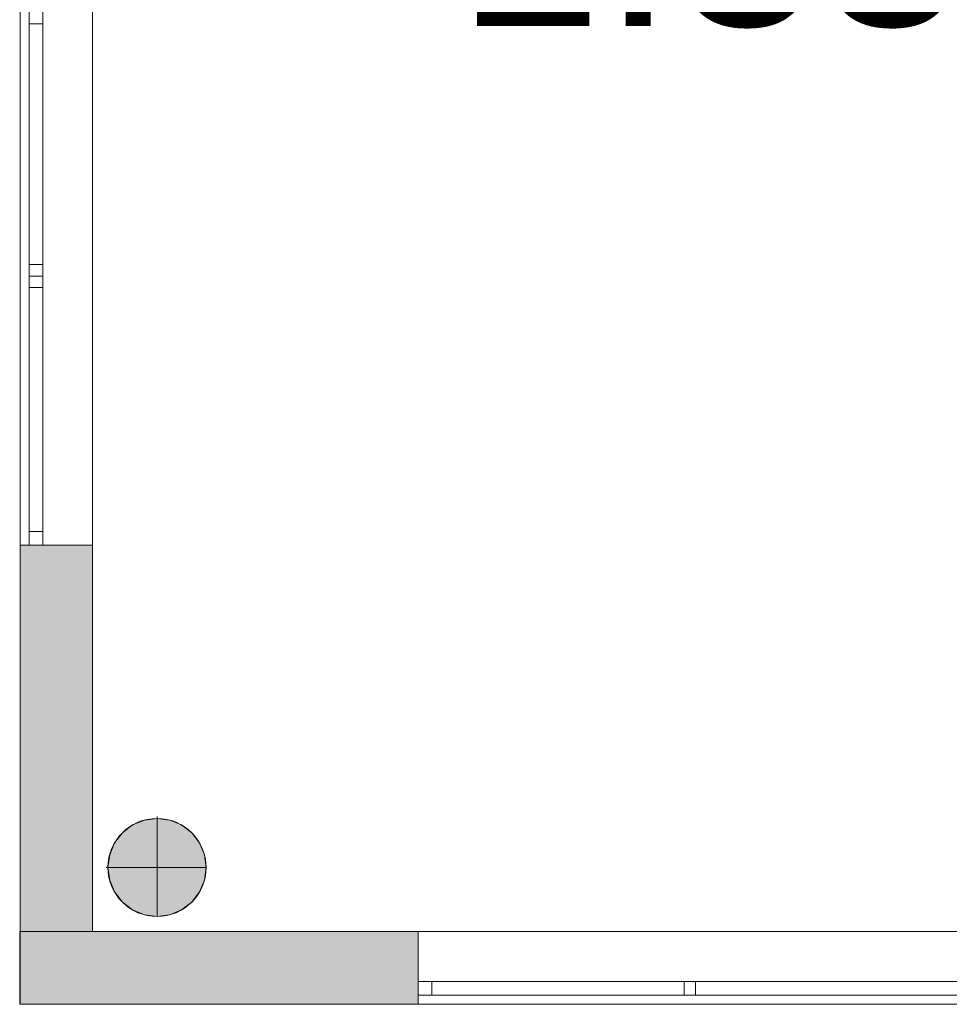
# Model space of a CAD drawing. Header units: inches. Extents: x 15 to 546804, y -66 to 267312.
# Tile 26 of 256: x 399779 to 403863, y 25037 to 29360. Entities that reach past the tile are written whole.
import ezdxf

# ---------------------------------------------------------------- set-up
doc = ezdxf.new("R2010")
doc.units = ezdxf.units.IN
doc.header["$MEASUREMENT"] = 0
doc.layers.add('Binnenwanden', color=2, linetype='Continuous')
doc.layers.add('Zone-1', color=4, linetype='Continuous')
doc.styles.add('style1', font='arial.ttf', dxfattribs={"height": 250})

msp = doc.modelspace()

# ---------------------------------------------------------------- hatches: boundary and pattern name
at = {"lineweight": 20}
h = msp.add_hatch(color=7, dxfattribs=at)
h.dxf.hatch_style = 1
h.paths.add_polyline_path([(400598, 25637.8, 1), (400167.1, 25637.8, 1)])
at = {"layer": 'Zone-1', "lineweight": 20}
h = msp.add_hatch(color=7, dxfattribs=at)
h.dxf.hatch_style = 1
h.paths.add_polyline_path([(400098.6, 27052.8), (399780.6, 27052.8), (399780.6, 25357), (400098.6, 25357)])
h = msp.add_hatch(color=7, dxfattribs=at)
h.dxf.hatch_style = 1
h.paths.add_polyline_path([(406729.3, 25357), (405130.1, 25357), (405130.1, 25037), (406729.3, 25037)])
h.paths.add_polyline_path([(401530.1, 25357), (400098.6, 25357), (400098.6, 25037), (401530.1, 25037), (401530.1, 25137)])
h.paths.add_polyline_path([(400098.6, 25357), (400097.2, 25357), (399780.6, 25357), (399780.6, 25037.8), (400098.6, 25037.8)])

# ---------------------------------------------------------------- linework, layer by layer
at = {"color": 7, "lineweight": 20}
for p, q in [((399780.6, 44674.5, 7500), (399780.6, 25037.8, 7500)), ((399780.6, 44674.5, 3000), (399780.6, 25037.8, 3000)), ((399780.6, 44674.5, 7500), (399780.6, 25037.8, 7500)), ((400098.6, 41436.6, 3800), (400098.6, 25357.8, 3800)), ((399780.6, 31752.8, 4476.5), (399780.6, 27052.8, 4476.5)), ((399780.6, 27052.8, 6046.5), (399780.6, 31752.8, 6046.5)), ((399780.6, 27052.8, 6046.5), (399780.6, 31752.8, 6046.5)), ((399780.6, 31752.8, 4476.5), (399780.6, 27052.8, 4476.5)), ((399880.6, 31752.8, 4476.5), (399880.6, 27052.8, 4476.5)), ((399880.6, 27052.8, 6046.5), (399880.6, 31752.8, 6046.5)), ((400098.6, 31752.8, 4476.5), (400098.6, 27052.8, 4476.5)), ((400098.6, 27052.8, 6046.5), (400098.6, 31752.8, 6046.5)), ((399820.6, 29402.8, 4476.5), (399820.6, 27052.8, 4476.5)), ((399820.6, 27052.8, 6076.5), (399820.6, 29402.8, 6076.5)), ((399880.6, 29402.8, 4476.5), (399880.6, 27052.8, 4476.5)), ((399880.6, 27052.8, 6076.5), (399880.6, 29402.8, 6076.5)), ((399820.6, 27112.8, 4536.5), (399820.6, 29342.8, 4536.5)), ((399820.6, 29342.8, 4536.5), (399880.6, 29342.8, 4536.5)), ((399820.6, 29342.8, 4536.5), (399820.6, 29342.8, 6016.5)), ((399820.6, 29342.8, 6016.5), (399880.6, 29342.8, 6016.5)), ((399820.6, 29342.8, 6016.5), (399820.6, 27112.8, 6016.5)), ((399880.6, 27112.8, 4536.5), (399880.6, 29342.8, 4536.5)), ((399880.6, 29342.8, 4536.5), (399880.6, 29342.8, 6016.5)), ((399880.6, 29342.8, 6016.5), (399880.6, 27112.8, 6016.5)), ((399820.6, 28284.8, 12032.9), (399880.6, 28284.8, 12032.9)), ((399820.6, 28284.8, 10552.9), (399880.6, 28284.8, 10552.9)), ((399820.6, 28270.8, 6016.5), (399820.6, 28220.8, 6016.5)), ((399820.6, 28270.8, 4536.5), (399820.6, 28270.8, 6016.5)), ((399820.6, 28220.8, 4536.5), (399820.6, 28270.8, 4536.5)), ((399820.6, 28234.8, 6016.5), (399820.6, 28184.8, 6016.5)), ((399820.6, 28234.8, 6016.5), (399880.6, 28234.8, 6016.5)), ((399820.6, 28234.8, 4536.5), (399820.6, 28234.8, 6016.5)), ((399820.6, 28234.8, 4536.5), (399880.6, 28234.8, 4536.5)), ((399820.6, 28184.8, 4536.5), (399820.6, 28234.8, 4536.5)), ((399880.6, 28270.8, 6016.5), (399880.6, 28220.8, 6016.5)), ((399880.6, 28270.8, 4536.5), (399880.6, 28270.8, 6016.5)), ((399880.6, 28220.8, 4536.5), (399880.6, 28270.8, 4536.5)), ((399880.6, 28234.8, 6016.5), (399880.6, 28184.8, 6016.5)), ((399880.6, 28234.8, 4536.5), (399880.6, 28234.8, 6016.5)), ((399880.6, 28184.8, 4536.5), (399880.6, 28234.8, 4536.5)), ((399820.6, 28220.8, 6016.5), (399820.6, 28220.8, 4536.5)), ((399880.6, 28220.8, 6016.5), (399880.6, 28220.8, 4536.5)), ((399820.6, 28184.8, 6016.5), (399880.6, 28184.8, 6016.5)), ((399820.6, 28184.8, 6016.5), (399820.6, 28184.8, 4536.5)), ((399820.6, 28184.8, 4536.5), (399880.6, 28184.8, 4536.5)), ((399880.6, 28184.8, 6016.5), (399880.6, 28184.8, 4536.5)), ((399820.6, 27112.8, 6016.5), (399820.6, 27112.8, 4536.5)), ((399820.6, 27112.8, 4536.5), (399880.6, 27112.8, 4536.5)), ((399820.6, 27112.8, 6016.5), (399880.6, 27112.8, 6016.5)), ((399880.6, 27112.8, 6016.5), (399880.6, 27112.8, 4536.5)), ((399820.6, 27077.8, 4536.5), (399820.6, 27077.8, 6016.5)), ((399880.6, 27077.8, 4536.5), (399880.6, 27077.8, 6016.5)), ((399780.6, 27052.8, 4476.5), (399780.6, 27052.8, 6046.5)), ((399780.6, 27052.8, 4476.5), (399880.6, 27052.8, 4476.5)), ((399780.6, 27052.8, 6046.5), (399880.6, 27052.8, 6046.5)), ((399780.6, 27052.8, 4476.5), (399780.6, 27052.8, 6046.5)), ((399780.6, 27052.8, 4476.5), (400098.6, 27052.8, 4476.5)), ((399780.6, 27052.8, 6046.5), (400098.6, 27052.8, 6046.5)), ((399820.6, 27052.8, 4476.5), (399880.6, 27052.8, 4476.5)), ((399820.6, 27052.8, 6076.5), (399880.6, 27052.8, 6076.5)), ((399820.6, 27052.8, 4476.5), (399820.6, 27052.8, 6076.5)), ((399880.6, 27052.8, 4476.5), (399880.6, 27052.8, 6046.5)), ((399880.6, 27052.8, 4476.5), (399880.6, 27052.8, 6076.5)), ((400098.6, 27052.8, 4476.5), (400098.6, 27052.8, 6046.5)), ((400382.5, 25860.9, 0), (400382.5, 25853.3, 0)), ((400274.8, 25824.4, 0), (400274.8, 25824.4, 7000)), ((400326.8, 25845.9, 0), (400326.8, 25845.9, 7000)), ((400382.5, 25853.3, 0), (400382.5, 25853.3, 7000)), ((400382.5, 25853.3, 0), (400382.5, 25422.4, 0)), ((400438.3, 25845.9, 0), (400438.3, 25845.9, 7000)), ((400490.3, 25824.4, 0), (400490.3, 25824.4, 7000)), ((400230.2, 25790.2, 0), (400230.2, 25790.2, 7000)), ((400534.9, 25790.2, 0), (400534.9, 25790.2, 7000)), ((400196, 25745.5, 0), (400196, 25745.5, 7000)), ((400569.1, 25745.5, 0), (400569.1, 25745.5, 7000)), ((400174.5, 25693.6, 0), (400174.5, 25693.6, 7000)), ((400590.6, 25693.6, 0), (400590.6, 25693.6, 7000)), ((400159.5, 25637.8, 0), (400167.1, 25637.8, 0)), ((400167.1, 25637.8, 0), (400167.1, 25637.8, 7000)), ((400167.1, 25637.8, 0), (400598, 25637.8, 0)), ((400598, 25637.8, 0), (400598, 25637.8, 7000)), ((400174.5, 25582.1, 0), (400174.5, 25582.1, 7000)), ((400590.6, 25582.1, 0), (400590.6, 25582.1, 7000)), ((400196, 25530.1, 0), (400196, 25530.1, 7000)), ((400569.1, 25530.1, 0), (400569.1, 25530.1, 7000)), ((400230.2, 25485.5, 0), (400230.2, 25485.5, 7000)), ((400534.9, 25485.5, 0), (400534.9, 25485.5, 7000)), ((400274.8, 25451.3, 0), (400274.8, 25451.3, 7000)), ((400326.8, 25429.7, 0), (400326.8, 25429.7, 7000)), ((400382.5, 25422.4, 0), (400382.5, 25422.4, 7000)), ((400438.3, 25429.7, 0), (400438.3, 25429.7, 7000)), ((400490.3, 25451.3, 0), (400490.3, 25451.3, 7000)), ((399779.2, 25357, 0), (415379.2, 25357, 0)), ((399779.2, 25357, 4500), (415379.2, 25357, 4500)), ((399779.2, 25357, 0), (399779.2, 25357, 4500)), ((399779.2, 25037, 0), (399779.2, 25357, 0)), ((399779.2, 25037, 4500), (399779.2, 25357, 4500)), ((400097.2, 25357, 0), (400097.2, 25357, 800)), ((400097.2, 25357, 800), (415057.2, 25357, 800)), ((400097.2, 25357, 0), (415057.2, 25357, 0)), ((400098.6, 25357.8, 3000), (400098.6, 25357.8, 3800)), ((401530.1, 25357, 3041.3), (405130.1, 25357, 3041.3)), ((405130.1, 25357, 1441.3), (401530.1, 25357, 1441.3)), ((401530.1, 25357, 1441.3), (401530.1, 25357, 3041.3)), ((401530.1, 25037, 3041.3), (401530.1, 25357, 3041.3)), ((401530.1, 25037, 1441.3), (401530.1, 25357, 1441.3)), ((401530.1, 25037, 1441.3), (401530.1, 25137, 1441.3)), ((401530.1, 25137, 3041.3), (405130.1, 25137, 3041.3)), ((405130.1, 25137, 1441.3), (401530.1, 25137, 1441.3)), ((401530.1, 25037, 3041.3), (401530.1, 25137, 3041.3)), ((401530.1, 25137, 1441.3), (401530.1, 25137, 3041.3)), ((401530.1, 25137, 1441.3), (405130.1, 25137, 1441.3)), ((401530.1, 25077, 1441.3), (401530.1, 25137, 1441.3)), ((401530.1, 25077, 3041.3), (401530.1, 25137, 3041.3)), ((405130.1, 25137, 3041.3), (401530.1, 25137, 3041.3)), ((401530.1, 25137, 3041.3), (401530.1, 25137, 1441.3)), ((401590.1, 25077, 1501.3), (401590.1, 25137, 1501.3)), ((405070.1, 25137, 1501.3), (401590.1, 25137, 1501.3)), ((401590.1, 25077, 2981.3), (401590.1, 25137, 2981.3)), ((401590.1, 25137, 1501.3), (401590.1, 25137, 2981.3)), ((401590.1, 25137, 2981.3), (405070.1, 25137, 2981.3)), ((402698.1, 25077, 2981.3), (402698.1, 25137, 2981.3)), ((402698.1, 25137, 2981.3), (402748.1, 25137, 2981.3)), ((402698.1, 25077, 1501.3), (402698.1, 25137, 1501.3)), ((402698.1, 25137, 1501.3), (402698.1, 25137, 2981.3)), ((402748.1, 25137, 1501.3), (402698.1, 25137, 1501.3)), ((402748.1, 25077, 2981.3), (402748.1, 25137, 2981.3)), ((402748.1, 25077, 1501.3), (402748.1, 25137, 1501.3)), ((402748.1, 25137, 2981.3), (402748.1, 25137, 1501.3)), ((401530.1, 25077, 1441.3), (405130.1, 25077, 1441.3)), ((405130.1, 25077, 3041.3), (401530.1, 25077, 3041.3)), ((401530.1, 25077, 3041.3), (401530.1, 25077, 1441.3)), ((405070.1, 25077, 1501.3), (401590.1, 25077, 1501.3)), ((401590.1, 25077, 1501.3), (401590.1, 25077, 2981.3)), ((401590.1, 25077, 2981.3), (405070.1, 25077, 2981.3)), ((402698.1, 25077, 2981.3), (402748.1, 25077, 2981.3)), ((402698.1, 25077, 1501.3), (402698.1, 25077, 2981.3)), ((402748.1, 25077, 1501.3), (402698.1, 25077, 1501.3)), ((402748.1, 25077, 2981.3), (402748.1, 25077, 1501.3)), ((399779.2, 25037, 4500), (415379.2, 25037, 4500)), ((415379.2, 25037, -3000), (399779.2, 25037, -3000)), ((399779.2, 25037, 0), (415379.2, 25037, 0)), ((399779.2, 25037, 0), (399779.2, 25037, 4500)), ((399779.2, 25037, 4500), (415379.2, 25037, 4500)), ((399780.6, 25037.8), (399780.6, 25037.8, 300)), ((399780.6, 25037.8, 3000), (399780.6, 25037.8, 7500)), ((399780.6, 25037.8, 3000), (400098.6, 25037.8, 3000)), ((399780.6, 25037.8, 7500), (400098.6, 25037.8, 7500)), ((400098.6, 25037.8, 3000), (400098.6, 25037.8, 7500)), ((401530.1, 25037, 3041.3), (405130.1, 25037, 3041.3)), ((401530.1, 25037, 1441.3), (401530.1, 25037, 3041.3)), ((405130.1, 25037, 1441.3), (401530.1, 25037, 1441.3)), ((401530.1, 25037, 3041.3), (405130.1, 25037, 3041.3)), ((401530.1, 25037, 1441.3), (401530.1, 25037, 3041.3)), ((405130.1, 25037, 1441.3), (401530.1, 25037, 1441.3))]:
    msp.add_line(p, q, dxfattribs=at)
for centre in [(400382.5, 25637.8, 7000), (400382.5, 25637.8, 0)]:
    msp.add_circle(centre, 215.4, dxfattribs=at)
for points, invisible_edges in [([(399780.6, 25037.8, 7500), (399780.6, 44674.5, 7500), (399780.6, 43837.8, 6032.1)], 14), ([(399780.6, 25037.8, 3000), (399780.6, 43837.8, 3732.1), (399780.6, 44674.5, 3000)], 3), ([(399780.6, 25037.8, 3000), (399780.6, 44674.5, 3000), (400098.6, 25037.8, 3000)], 2), ([(399780.6, 44674.5, 7500), (399780.6, 25037.8, 7500), (400098.6, 44674.5, 7500)], 2), ([(399780.6, 41697.8, 6032.1), (399780.6, 25037.8, 7500), (399780.6, 43837.8, 6032.1)], 3), ([(399780.6, 41697.8, 3732.1), (399780.6, 43837.8, 3732.1), (399780.6, 25037.8, 3000)], 14), ([(400098.6, 41436.6, 3800), (400098.6, 41436.6, 3732.1), (400098.6, 25357.8, 3800)], 2), ([(400098.6, 25357.8, 3800), (400098.6, 41436.6, 3732.1), (400098.6, 25357.8, 3000)], 3), ([(399780.6, 34297.8, 6046.5), (399780.6, 25037.8, 7500), (399780.6, 38997.8, 6046.5)], 3), ([(399780.6, 34297.8, 4476.5), (399780.6, 38997.8, 4476.5), (399780.6, 25037.8, 3000)], 14), ([(400098.6, 34297.8, 4476.5), (400098.6, 25037.8, 3000), (400098.6, 38997.8, 4476.5)], 3), ([(400098.6, 34297.8, 6046.5), (400098.6, 38997.8, 6046.5), (400098.6, 25037.8, 7500)], 14), ([(399780.6, 27052.8, 6046.5), (399780.6, 25037.8, 7500), (399780.6, 31752.8, 6046.5)], 3), ([(399780.6, 27052.8, 4476.5), (399780.6, 31752.8, 4476.5), (399780.6, 25037.8, 3000)], 14), ([(399780.6, 31752.8, 4476.5), (399780.6, 27052.8, 4476.5), (400098.6, 31752.8, 4476.5)], 2), ([(400098.6, 27052.8, 4476.5), (400098.6, 31752.8, 4476.5), (399780.6, 27052.8, 4476.5)], 2), ([(399780.6, 27052.8, 6046.5), (399780.6, 31752.8, 6046.5), (400098.6, 27052.8, 6046.5)], 2), ([(400098.6, 31752.8, 6046.5), (400098.6, 27052.8, 6046.5), (399780.6, 31752.8, 6046.5)], 2), ([(399780.6, 27052.8, 6046.5), (399780.6, 31752.8, 6046.5), (399880.6, 27052.8, 6046.5)], 2), ([(399880.6, 31752.8, 6046.5), (399880.6, 27052.8, 6046.5), (399780.6, 31752.8, 6046.5)], 2), ([(399780.6, 31752.8, 4476.5), (399780.6, 27052.8, 4476.5), (399880.6, 31752.8, 4476.5)], 2), ([(399880.6, 27052.8, 4476.5), (399880.6, 31752.8, 4476.5), (399780.6, 27052.8, 4476.5)], 2), ([(399880.6, 31752.8, 6046.5), (399880.6, 31752.8, 4476.5), (399880.6, 27052.8, 6046.5)], 2), ([(399880.6, 27052.8, 4476.5), (399880.6, 27052.8, 6046.5), (399880.6, 31752.8, 4476.5)], 2), ([(400098.6, 27052.8, 4476.5), (400098.6, 25037.8, 3000), (400098.6, 31752.8, 4476.5)], 3), ([(400098.6, 27052.8, 6046.5), (400098.6, 31752.8, 6046.5), (400098.6, 25037.8, 7500)], 14), ([(399820.6, 27052.8, 6076.5), (399820.6, 29402.8, 6076.5), (399820.6, 29342.8, 6016.5)], 14), ([(399820.6, 27052.8, 4476.5), (399820.6, 29342.8, 4536.5), (399820.6, 29402.8, 4476.5)], 3), ([(399820.6, 29342.8, 6016.5), (399820.6, 29402.8, 4476.5), (399820.6, 29342.8, 4536.5)], 3), ([(399820.6, 27052.8, 4476.5), (399820.6, 29402.8, 4476.5), (399880.6, 27052.8, 4476.5)], 2), ([(399880.6, 29402.8, 4476.5), (399880.6, 27052.8, 4476.5), (399820.6, 29402.8, 4476.5)], 2), ([(399820.6, 29402.8, 6076.5), (399820.6, 27052.8, 6076.5), (399880.6, 29402.8, 6076.5)], 2), ([(399880.6, 27052.8, 6076.5), (399880.6, 29402.8, 6076.5), (399820.6, 27052.8, 6076.5)], 2), ([(399880.6, 27052.8, 4476.5), (399880.6, 29402.8, 4476.5), (399880.6, 29342.8, 4536.5)], 14), ([(399880.6, 27052.8, 6076.5), (399880.6, 29342.8, 6016.5), (399880.6, 29402.8, 6076.5)], 3), ([(399880.6, 29342.8, 4536.5), (399880.6, 29402.8, 6076.5), (399880.6, 29342.8, 6016.5)], 3), ([(399820.6, 27112.8, 6016.5), (399820.6, 27052.8, 6076.5), (399820.6, 29342.8, 6016.5)], 3), ([(399820.6, 27112.8, 4536.5), (399820.6, 29342.8, 4536.5), (399820.6, 27052.8, 4476.5)], 14), ([(399820.6, 27112.8, 6016.5), (399820.6, 29342.8, 6016.5), (399880.6, 27112.8, 6016.5)], 2), ([(399880.6, 29342.8, 6016.5), (399880.6, 27112.8, 6016.5), (399820.6, 29342.8, 6016.5)], 2), ([(399820.6, 29342.8, 4536.5), (399820.6, 27112.8, 4536.5), (399880.6, 29342.8, 4536.5)], 2), ([(399880.6, 27112.8, 4536.5), (399880.6, 29342.8, 4536.5), (399820.6, 27112.8, 4536.5)], 2), ([(399820.6, 29342.8, 4536.5), (399880.6, 29342.8, 4536.5), (399820.6, 29342.8, 6016.5)], 2), ([(399880.6, 29342.8, 6016.5), (399820.6, 29342.8, 6016.5), (399880.6, 29342.8, 4536.5)], 2), ([(399880.6, 27112.8, 4536.5), (399880.6, 27052.8, 4476.5), (399880.6, 29342.8, 4536.5)], 3), ([(399880.6, 27112.8, 6016.5), (399880.6, 29342.8, 6016.5), (399880.6, 27052.8, 6076.5)], 14), ([(399880.6, 28284.8, 10552.9), (399880.6, 28234.8, 10552.9), (399820.6, 28284.8, 10552.9)], 2), ([(399880.6, 28284.8, 10552.9), (399820.6, 28284.8, 10552.9), (399880.6, 28284.8, 12032.9)], 2), ([(399820.6, 28284.8, 12032.9), (399880.6, 28284.8, 12032.9), (399820.6, 28284.8, 10552.9)], 2), ([(399820.6, 28284.8, 12032.9), (399820.6, 28234.8, 12032.9), (399880.6, 28284.8, 12032.9)], 2), ([(399880.6, 28234.8, 12032.9), (399880.6, 28284.8, 12032.9), (399820.6, 28234.8, 12032.9)], 2), ([(399820.6, 28270.8, 6016.5), (399820.6, 28270.8, 4536.5), (399820.6, 28220.8, 6016.5)], 2), ([(399820.6, 28220.8, 4536.5), (399820.6, 28220.8, 6016.5), (399820.6, 28270.8, 4536.5)], 2), ([(399820.6, 28184.8, 4536.5), (399820.6, 28234.8, 4536.5), (399880.6, 28184.8, 4536.5)], 2), ([(399880.6, 28234.8, 4536.5), (399880.6, 28184.8, 4536.5), (399820.6, 28234.8, 4536.5)], 2), ([(399820.6, 28234.8, 6016.5), (399820.6, 28234.8, 4536.5), (399820.6, 28184.8, 6016.5)], 2), ([(399820.6, 28184.8, 4536.5), (399820.6, 28184.8, 6016.5), (399820.6, 28234.8, 4536.5)], 2), ([(399880.6, 28234.8, 4536.5), (399820.6, 28234.8, 4536.5), (399880.6, 28234.8, 6016.5)], 2), ([(399820.6, 28234.8, 6016.5), (399880.6, 28234.8, 6016.5), (399820.6, 28234.8, 4536.5)], 2), ([(399820.6, 28234.8, 6016.5), (399820.6, 28184.8, 6016.5), (399880.6, 28234.8, 6016.5)], 2), ([(399880.6, 28184.8, 6016.5), (399880.6, 28234.8, 6016.5), (399820.6, 28184.8, 6016.5)], 2), ([(399880.6, 28270.8, 4536.5), (399880.6, 28270.8, 6016.5), (399880.6, 28220.8, 4536.5)], 2), ([(399880.6, 28220.8, 6016.5), (399880.6, 28220.8, 4536.5), (399880.6, 28270.8, 6016.5)], 2), ([(399880.6, 28234.8, 4536.5), (399880.6, 28234.8, 6016.5), (399880.6, 28184.8, 4536.5)], 2), ([(399880.6, 28184.8, 6016.5), (399880.6, 28184.8, 4536.5), (399880.6, 28234.8, 6016.5)], 2), ([(399820.6, 28184.8, 4536.5), (399880.6, 28184.8, 4536.5), (399820.6, 28184.8, 6016.5)], 2), ([(399880.6, 28184.8, 6016.5), (399820.6, 28184.8, 6016.5), (399880.6, 28184.8, 4536.5)], 2), ([(399820.6, 27112.8, 4536.5), (399820.6, 27052.8, 6076.5), (399820.6, 27112.8, 6016.5)], 3), ([(399820.6, 27052.8, 6076.5), (399820.6, 27112.8, 4536.5), (399820.6, 27052.8, 4476.5)], 3), ([(399880.6, 27112.8, 4536.5), (399820.6, 27112.8, 4536.5), (399880.6, 27112.8, 6016.5)], 2), ([(399820.6, 27112.8, 6016.5), (399880.6, 27112.8, 6016.5), (399820.6, 27112.8, 4536.5)], 2), ([(399880.6, 27112.8, 6016.5), (399880.6, 27052.8, 4476.5), (399880.6, 27112.8, 4536.5)], 3), ([(399880.6, 27052.8, 4476.5), (399880.6, 27112.8, 6016.5), (399880.6, 27052.8, 6076.5)], 3), ([(399780.6, 27052.8, 4476.5), (399780.6, 25037.8, 7500), (399780.6, 27052.8, 6046.5)], 3), ([(399780.6, 25037.8, 7500), (399780.6, 27052.8, 4476.5), (399780.6, 25037.8, 3000)], 3), ([(400098.6, 27052.8, 4476.5), (399780.6, 27052.8, 4476.5), (400098.6, 27052.8, 6046.5)], 2), ([(399780.6, 27052.8, 6046.5), (400098.6, 27052.8, 6046.5), (399780.6, 27052.8, 4476.5)], 2), ([(399880.6, 27052.8, 4476.5), (399780.6, 27052.8, 4476.5), (399880.6, 27052.8, 6046.5)], 2), ([(399780.6, 27052.8, 6046.5), (399880.6, 27052.8, 6046.5), (399780.6, 27052.8, 4476.5)], 2), ([(399820.6, 27052.8, 4476.5), (399880.6, 27052.8, 4476.5), (399820.6, 27052.8, 6076.5)], 2), ([(399880.6, 27052.8, 6076.5), (399820.6, 27052.8, 6076.5), (399880.6, 27052.8, 4476.5)], 2), ([(400098.6, 27052.8, 6046.5), (400098.6, 25037.8, 3000), (400098.6, 27052.8, 4476.5)], 3), ([(400098.6, 25037.8, 3000), (400098.6, 27052.8, 6046.5), (400098.6, 25037.8, 7500)], 3), ([(400230.2, 25485.5, 0), (400230.2, 25790.2, 0), (400274.8, 25824.4, 0)], 13), ([(400230.2, 25485.5, 0), (400274.8, 25824.4, 0), (400274.8, 25451.3, 0)], 3), ([(400230.2, 25790.2, 7000), (400274.8, 25824.4, 0), (400230.2, 25790.2, 0)], 1), ([(400274.8, 25824.4, 0), (400230.2, 25790.2, 7000), (400274.8, 25824.4, 7000)], 1), ([(400230.2, 25790.2, 7000), (400274.8, 25451.3, 7000), (400274.8, 25824.4, 7000)], 3), ([(400274.8, 25824.4, 7000), (400326.8, 25845.9, 0), (400274.8, 25824.4, 0)], 1), ([(400326.8, 25845.9, 0), (400274.8, 25824.4, 7000), (400326.8, 25845.9, 7000)], 1), ([(400274.8, 25451.3, 0), (400274.8, 25824.4, 0), (400326.8, 25845.9, 0)], 13), ([(400274.8, 25451.3, 0), (400326.8, 25845.9, 0), (400326.8, 25429.7, 0)], 3), ([(400274.8, 25824.4, 7000), (400326.8, 25429.7, 7000), (400326.8, 25845.9, 7000)], 3), ([(400274.8, 25824.4, 7000), (400274.8, 25451.3, 7000), (400326.8, 25429.7, 7000)], 13), ([(400326.8, 25845.9, 7000), (400382.5, 25853.3, 0), (400326.8, 25845.9, 0)], 1), ([(400382.5, 25853.3, 0), (400326.8, 25845.9, 7000), (400382.5, 25853.3, 7000)], 1), ([(400326.8, 25429.7, 0), (400326.8, 25845.9, 0), (400382.5, 25853.3, 0)], 13), ([(400326.8, 25429.7, 0), (400382.5, 25853.3, 0), (400382.5, 25422.4, 0)], 3), ([(400326.8, 25845.9, 7000), (400382.5, 25422.4, 7000), (400382.5, 25853.3, 7000)], 3), ([(400326.8, 25845.9, 7000), (400326.8, 25429.7, 7000), (400382.5, 25422.4, 7000)], 13), ([(400382.5, 25853.3, 7000), (400438.3, 25845.9, 0), (400382.5, 25853.3, 0)], 1), ([(400438.3, 25845.9, 0), (400382.5, 25853.3, 7000), (400438.3, 25845.9, 7000)], 1), ([(400382.5, 25422.4, 0), (400382.5, 25853.3, 0), (400438.3, 25845.9, 0)], 13), ([(400382.5, 25853.3, 7000), (400382.5, 25422.4, 7000), (400438.3, 25429.7, 7000)], 13), ([(400382.5, 25853.3, 7000), (400438.3, 25429.7, 7000), (400438.3, 25845.9, 7000)], 3), ([(400382.5, 25422.4, 0), (400438.3, 25845.9, 0), (400438.3, 25429.7, 0)], 3), ([(400438.3, 25845.9, 7000), (400490.3, 25824.4, 0), (400438.3, 25845.9, 0)], 1), ([(400490.3, 25824.4, 0), (400438.3, 25845.9, 7000), (400490.3, 25824.4, 7000)], 1), ([(400438.3, 25429.7, 0), (400438.3, 25845.9, 0), (400490.3, 25824.4, 0)], 13), ([(400438.3, 25845.9, 7000), (400438.3, 25429.7, 7000), (400490.3, 25451.3, 7000)], 13), ([(400438.3, 25845.9, 7000), (400490.3, 25451.3, 7000), (400490.3, 25824.4, 7000)], 3), ([(400438.3, 25429.7, 0), (400490.3, 25824.4, 0), (400490.3, 25451.3, 0)], 3), ([(400490.3, 25824.4, 7000), (400534.9, 25790.2, 0), (400490.3, 25824.4, 0)], 1), ([(400534.9, 25790.2, 0), (400490.3, 25824.4, 7000), (400534.9, 25790.2, 7000)], 1), ([(400490.3, 25451.3, 0), (400490.3, 25824.4, 0), (400534.9, 25790.2, 0)], 13), ([(400490.3, 25824.4, 7000), (400490.3, 25451.3, 7000), (400534.9, 25485.5, 7000)], 13), ([(400490.3, 25824.4, 7000), (400534.9, 25485.5, 7000), (400534.9, 25790.2, 7000)], 3), ([(400196, 25530.1, 0), (400196, 25745.5, 0), (400230.2, 25790.2, 0)], 13), ([(400196, 25530.1, 0), (400230.2, 25790.2, 0), (400230.2, 25485.5, 0)], 3), ([(400230.2, 25790.2, 7000), (400196, 25745.5, 0), (400196, 25745.5, 7000)], 1), ([(400196, 25745.5, 0), (400230.2, 25790.2, 7000), (400230.2, 25790.2, 0)], 1), ([(400196, 25745.5, 7000), (400230.2, 25485.5, 7000), (400230.2, 25790.2, 7000)], 3), ([(400230.2, 25790.2, 7000), (400230.2, 25485.5, 7000), (400274.8, 25451.3, 7000)], 13), ([(400490.3, 25451.3, 0), (400534.9, 25790.2, 0), (400534.9, 25485.5, 0)], 3), ([(400534.9, 25790.2, 0), (400569.1, 25745.5, 7000), (400569.1, 25745.5, 0)], 1), ([(400569.1, 25745.5, 7000), (400534.9, 25790.2, 0), (400534.9, 25790.2, 7000)], 1), ([(400534.9, 25485.5, 0), (400534.9, 25790.2, 0), (400569.1, 25745.5, 0)], 13), ([(400534.9, 25790.2, 7000), (400534.9, 25485.5, 7000), (400569.1, 25530.1, 7000)], 13), ([(400534.9, 25790.2, 7000), (400569.1, 25530.1, 7000), (400569.1, 25745.5, 7000)], 3), ([(400174.5, 25582.1, 0), (400174.5, 25693.6, 0), (400196, 25745.5, 0)], 13), ([(400174.5, 25582.1, 0), (400196, 25745.5, 0), (400196, 25530.1, 0)], 3), ([(400196, 25745.5, 7000), (400174.5, 25693.6, 0), (400174.5, 25693.6, 7000)], 1), ([(400174.5, 25693.6, 0), (400196, 25745.5, 7000), (400196, 25745.5, 0)], 1), ([(400174.5, 25693.6, 7000), (400196, 25530.1, 7000), (400196, 25745.5, 7000)], 3), ([(400196, 25745.5, 7000), (400196, 25530.1, 7000), (400230.2, 25485.5, 7000)], 13), ([(400534.9, 25485.5, 0), (400569.1, 25745.5, 0), (400569.1, 25530.1, 0)], 3), ([(400569.1, 25745.5, 0), (400590.6, 25693.6, 7000), (400590.6, 25693.6, 0)], 1), ([(400590.6, 25693.6, 7000), (400569.1, 25745.5, 0), (400569.1, 25745.5, 7000)], 1), ([(400569.1, 25530.1, 0), (400569.1, 25745.5, 0), (400590.6, 25693.6, 0)], 13), ([(400569.1, 25745.5, 7000), (400569.1, 25530.1, 7000), (400590.6, 25582.1, 7000)], 13), ([(400569.1, 25745.5, 7000), (400590.6, 25582.1, 7000), (400590.6, 25693.6, 7000)], 3), ([(400174.5, 25693.6, 0), (400174.5, 25582.1, 0), (400167.1, 25637.8, 0)], 1), ([(400174.5, 25693.6, 7000), (400167.1, 25637.8, 0), (400167.1, 25637.8, 7000)], 1), ([(400167.1, 25637.8, 0), (400174.5, 25693.6, 7000), (400174.5, 25693.6, 0)], 1), ([(400174.5, 25582.1, 7000), (400174.5, 25693.6, 7000), (400167.1, 25637.8, 7000)], 1), ([(400174.5, 25693.6, 7000), (400174.5, 25582.1, 7000), (400196, 25530.1, 7000)], 13), ([(400569.1, 25530.1, 0), (400590.6, 25693.6, 0), (400590.6, 25582.1, 0)], 3), ([(400590.6, 25693.6, 0), (400598, 25637.8, 7000), (400598, 25637.8, 0)], 1), ([(400598, 25637.8, 7000), (400590.6, 25693.6, 0), (400590.6, 25693.6, 7000)], 1), ([(400590.6, 25582.1, 0), (400590.6, 25693.6, 0), (400598, 25637.8, 0)], 1), ([(400590.6, 25693.6, 7000), (400590.6, 25582.1, 7000), (400598, 25637.8, 7000)], 1), ([(400167.1, 25637.8, 7000), (400174.5, 25582.1, 0), (400174.5, 25582.1, 7000)], 1), ([(400174.5, 25582.1, 0), (400167.1, 25637.8, 7000), (400167.1, 25637.8, 0)], 1), ([(400598, 25637.8, 0), (400590.6, 25582.1, 7000), (400590.6, 25582.1, 0)], 1), ([(400590.6, 25582.1, 7000), (400598, 25637.8, 0), (400598, 25637.8, 7000)], 1), ([(400174.5, 25582.1, 7000), (400196, 25530.1, 0), (400196, 25530.1, 7000)], 1), ([(400196, 25530.1, 0), (400174.5, 25582.1, 7000), (400174.5, 25582.1, 0)], 1), ([(400590.6, 25582.1, 0), (400569.1, 25530.1, 7000), (400569.1, 25530.1, 0)], 1), ([(400569.1, 25530.1, 7000), (400590.6, 25582.1, 0), (400590.6, 25582.1, 7000)], 1), ([(400196, 25530.1, 7000), (400230.2, 25485.5, 0), (400230.2, 25485.5, 7000)], 1), ([(400230.2, 25485.5, 0), (400196, 25530.1, 7000), (400196, 25530.1, 0)], 1), ([(400569.1, 25530.1, 0), (400534.9, 25485.5, 7000), (400534.9, 25485.5, 0)], 1), ([(400534.9, 25485.5, 7000), (400569.1, 25530.1, 0), (400569.1, 25530.1, 7000)], 1), ([(400274.8, 25451.3, 7000), (400230.2, 25485.5, 0), (400274.8, 25451.3, 0)], 1), ([(400230.2, 25485.5, 0), (400274.8, 25451.3, 7000), (400230.2, 25485.5, 7000)], 1), ([(400534.9, 25485.5, 7000), (400490.3, 25451.3, 0), (400534.9, 25485.5, 0)], 1), ([(400490.3, 25451.3, 0), (400534.9, 25485.5, 7000), (400490.3, 25451.3, 7000)], 1), ([(400326.8, 25429.7, 7000), (400274.8, 25451.3, 0), (400326.8, 25429.7, 0)], 1), ([(400274.8, 25451.3, 0), (400326.8, 25429.7, 7000), (400274.8, 25451.3, 7000)], 1), ([(400382.5, 25422.4, 7000), (400326.8, 25429.7, 0), (400382.5, 25422.4, 0)], 1), ([(400326.8, 25429.7, 0), (400382.5, 25422.4, 7000), (400326.8, 25429.7, 7000)], 1), ([(400438.3, 25429.7, 7000), (400382.5, 25422.4, 0), (400438.3, 25429.7, 0)], 1), ([(400382.5, 25422.4, 0), (400438.3, 25429.7, 7000), (400382.5, 25422.4, 7000)], 1), ([(400490.3, 25451.3, 7000), (400438.3, 25429.7, 0), (400490.3, 25451.3, 0)], 1), ([(400438.3, 25429.7, 0), (400490.3, 25451.3, 7000), (400438.3, 25429.7, 7000)], 1), ([(399779.2, 25357, 0), (413430.1, 25357, 1441.3), (415379.2, 25357, 0)], 3), ([(399779.2, 25357, 4500), (401530.1, 25357, 1441.3), (399779.2, 25357, 0)], 3), ([(401530.1, 25357, 3041.3), (401530.1, 25357, 1441.3), (399779.2, 25357, 4500)], 14), ([(415379.2, 25357, 4500), (401530.1, 25357, 3041.3), (399779.2, 25357, 4500)], 3), ([(399779.2, 25037, 0), (399779.2, 25357, 0), (415379.2, 25037, 0)], 2), ([(415379.2, 25357, 0), (415379.2, 25037, 0), (399779.2, 25357, 0)], 2), ([(399779.2, 25357, 4500), (399779.2, 25037, 4500), (415379.2, 25357, 4500)], 2), ([(415379.2, 25037, 4500), (415379.2, 25357, 4500), (399779.2, 25037, 4500)], 2), ([(399779.2, 25357, 4500), (399779.2, 25357, 0), (399779.2, 25037, 4500)], 2), ([(399779.2, 25037, 0), (399779.2, 25037, 4500), (399779.2, 25357, 0)], 2), ([(415057.2, 25357, 0), (415057.2, 25357, 800), (400097.2, 25357, 0)], 2), ([(400097.2, 25357, 800), (400097.2, 25357, 0), (415057.2, 25357, 800)], 2), ([(401530.1, 25357, 3041.3), (415379.2, 25357, 4500), (405130.1, 25357, 3041.3)], 3), ([(409830.1, 25357, 1441.3), (413430.1, 25357, 1441.3), (401530.1, 25357, 1441.3)], 14), ([(406630.1, 25357, 1441.3), (408330.1, 25357, 1441.3), (401530.1, 25357, 1441.3)], 14), ([(405130.1, 25357, 1441.3), (406630.1, 25357, 1441.3), (401530.1, 25357, 1441.3)], 3), ([(401530.1, 25037, 3041.3), (401530.1, 25357, 3041.3), (405130.1, 25037, 3041.3)], 2), ([(405130.1, 25357, 3041.3), (405130.1, 25037, 3041.3), (401530.1, 25357, 3041.3)], 2), ([(401530.1, 25357, 1441.3), (401530.1, 25037, 1441.3), (405130.1, 25357, 1441.3)], 2), ([(405130.1, 25037, 1441.3), (405130.1, 25357, 1441.3), (401530.1, 25037, 1441.3)], 2), ([(401530.1, 25357, 1441.3), (401530.1, 25357, 3041.3), (401530.1, 25037, 1441.3)], 2), ([(401530.1, 25037, 3041.3), (401530.1, 25037, 1441.3), (401530.1, 25357, 3041.3)], 2), ([(405130.1, 25077, 1441.3), (401530.1, 25077, 1441.3), (405130.1, 25137, 1441.3)], 2), ([(401530.1, 25137, 1441.3), (405130.1, 25137, 1441.3), (401530.1, 25077, 1441.3)], 2), ([(401530.1, 25077, 3041.3), (405130.1, 25077, 3041.3), (401530.1, 25137, 3041.3)], 2), ([(405130.1, 25137, 3041.3), (401530.1, 25137, 3041.3), (405130.1, 25077, 3041.3)], 2), ([(401530.1, 25137, 3041.3), (401590.1, 25137, 1501.3), (401530.1, 25137, 1441.3)], 3), ([(405130.1, 25137, 1441.3), (401530.1, 25137, 1441.3), (401590.1, 25137, 1501.3)], 14), ([(405130.1, 25137, 3041.3), (401590.1, 25137, 2981.3), (401530.1, 25137, 3041.3)], 3), ([(401590.1, 25137, 1501.3), (401530.1, 25137, 3041.3), (401590.1, 25137, 2981.3)], 3), ([(401530.1, 25137, 1441.3), (401530.1, 25077, 1441.3), (401530.1, 25137, 3041.3)], 2), ([(401530.1, 25077, 3041.3), (401530.1, 25137, 3041.3), (401530.1, 25077, 1441.3)], 2), ([(401530.1, 25137, 1441.3), (401530.1, 25037, 1441.3), (405130.1, 25137, 1441.3)], 2), ([(405130.1, 25037, 1441.3), (405130.1, 25137, 1441.3), (401530.1, 25037, 1441.3)], 2), ([(401530.1, 25037, 3041.3), (401530.1, 25137, 3041.3), (405130.1, 25037, 3041.3)], 2), ([(405130.1, 25137, 3041.3), (405130.1, 25037, 3041.3), (401530.1, 25137, 3041.3)], 2), ([(401530.1, 25137, 1441.3), (405130.1, 25137, 1441.3), (401530.1, 25137, 3041.3)], 2), ([(405130.1, 25137, 3041.3), (401530.1, 25137, 3041.3), (405130.1, 25137, 1441.3)], 2), ([(401530.1, 25137, 1441.3), (401530.1, 25137, 3041.3), (401530.1, 25037, 1441.3)], 2), ([(401530.1, 25037, 3041.3), (401530.1, 25037, 1441.3), (401530.1, 25137, 3041.3)], 2), ([(401590.1, 25077, 1501.3), (405070.1, 25077, 1501.3), (401590.1, 25137, 1501.3)], 2), ([(405070.1, 25137, 1501.3), (401590.1, 25137, 1501.3), (405070.1, 25077, 1501.3)], 2), ([(401590.1, 25077, 1501.3), (401590.1, 25137, 1501.3), (401590.1, 25077, 2981.3)], 2), ([(401590.1, 25137, 2981.3), (401590.1, 25077, 2981.3), (401590.1, 25137, 1501.3)], 2), ([(405070.1, 25077, 2981.3), (401590.1, 25077, 2981.3), (405070.1, 25137, 2981.3)], 2), ([(401590.1, 25137, 2981.3), (405070.1, 25137, 2981.3), (401590.1, 25077, 2981.3)], 2), ([(405070.1, 25137, 1501.3), (405130.1, 25137, 1441.3), (401590.1, 25137, 1501.3)], 3), ([(405070.1, 25137, 2981.3), (401590.1, 25137, 2981.3), (405130.1, 25137, 3041.3)], 14), ([(402698.1, 25077, 2981.3), (402748.1, 25077, 2981.3), (402698.1, 25137, 2981.3)], 2), ([(402748.1, 25137, 2981.3), (402698.1, 25137, 2981.3), (402748.1, 25077, 2981.3)], 2), ([(402698.1, 25137, 1501.3), (402698.1, 25077, 1501.3), (402698.1, 25137, 2981.3)], 2), ([(402698.1, 25077, 2981.3), (402698.1, 25137, 2981.3), (402698.1, 25077, 1501.3)], 2), ([(402748.1, 25077, 1501.3), (402698.1, 25077, 1501.3), (402748.1, 25137, 1501.3)], 2), ([(402698.1, 25137, 1501.3), (402748.1, 25137, 1501.3), (402698.1, 25077, 1501.3)], 2), ([(402698.1, 25137, 1501.3), (402698.1, 25137, 2981.3), (402748.1, 25137, 1501.3)], 2), ([(402748.1, 25137, 2981.3), (402748.1, 25137, 1501.3), (402698.1, 25137, 2981.3)], 2), ([(402748.1, 25077, 1501.3), (402748.1, 25137, 1501.3), (402748.1, 25077, 2981.3)], 2), ([(402748.1, 25137, 2981.3), (402748.1, 25077, 2981.3), (402748.1, 25137, 1501.3)], 2), ([(401530.1, 25077, 1441.3), (401590.1, 25077, 2981.3), (401530.1, 25077, 3041.3)], 3), ([(405130.1, 25077, 3041.3), (401530.1, 25077, 3041.3), (401590.1, 25077, 2981.3)], 14), ([(405130.1, 25077, 1441.3), (401590.1, 25077, 1501.3), (401530.1, 25077, 1441.3)], 3), ([(401590.1, 25077, 2981.3), (401530.1, 25077, 1441.3), (401590.1, 25077, 1501.3)], 3), ([(405070.1, 25077, 2981.3), (405130.1, 25077, 3041.3), (401590.1, 25077, 2981.3)], 3), ([(405070.1, 25077, 1501.3), (401590.1, 25077, 1501.3), (405130.1, 25077, 1441.3)], 14), ([(402698.1, 25077, 2981.3), (402698.1, 25077, 1501.3), (402748.1, 25077, 2981.3)], 2), ([(402748.1, 25077, 1501.3), (402748.1, 25077, 2981.3), (402698.1, 25077, 1501.3)], 2), ([(415379.2, 25037, 0), (401530.1, 25037, 1441.3), (399779.2, 25037, 0)], 3), ([(399779.2, 25037, 4500), (399779.2, 25037, 0), (401530.1, 25037, 1441.3)], 14), ([(401530.1, 25037, 3041.3), (399779.2, 25037, 4500), (401530.1, 25037, 1441.3)], 3), ([(405130.1, 25037, 3041.3), (399779.2, 25037, 4500), (401530.1, 25037, 3041.3)], 3), ([(408330.1, 25037, 3041.3), (399779.2, 25037, 4500), (406630.1, 25037, 3041.3)], 3), ([(413430.1, 25037, 3041.3), (399779.2, 25037, 4500), (409830.1, 25037, 3041.3)], 3), ([(399779.2, 25037, 4500), (413430.1, 25037, 3041.3), (415379.2, 25037, 4500)], 3), ([(399780.6, 25037.8, 3000), (400098.6, 25037.8, 3000), (399780.6, 25037.8, 7500)], 2), ([(400098.6, 25037.8, 7500), (399780.6, 25037.8, 7500), (400098.6, 25037.8, 3000)], 2), ([(405130.1, 25037, 1441.3), (401530.1, 25037, 1441.3), (413430.1, 25037, 1441.3)], 14)]:
    msp.add_3dface(points, dxfattribs=dict(at, invisible_edges=invisible_edges))

# ---------------------------------------------------------------- texts
at = {"layer": 'Binnenwanden', "color": 7, "linetype": 'Continuous', "style": 'style1'}
msp.add_text('1.38', height=819, dxfattribs=at).set_placement((401700.5, 29332.9, -150))

doc.saveas('drawing.dxf')
